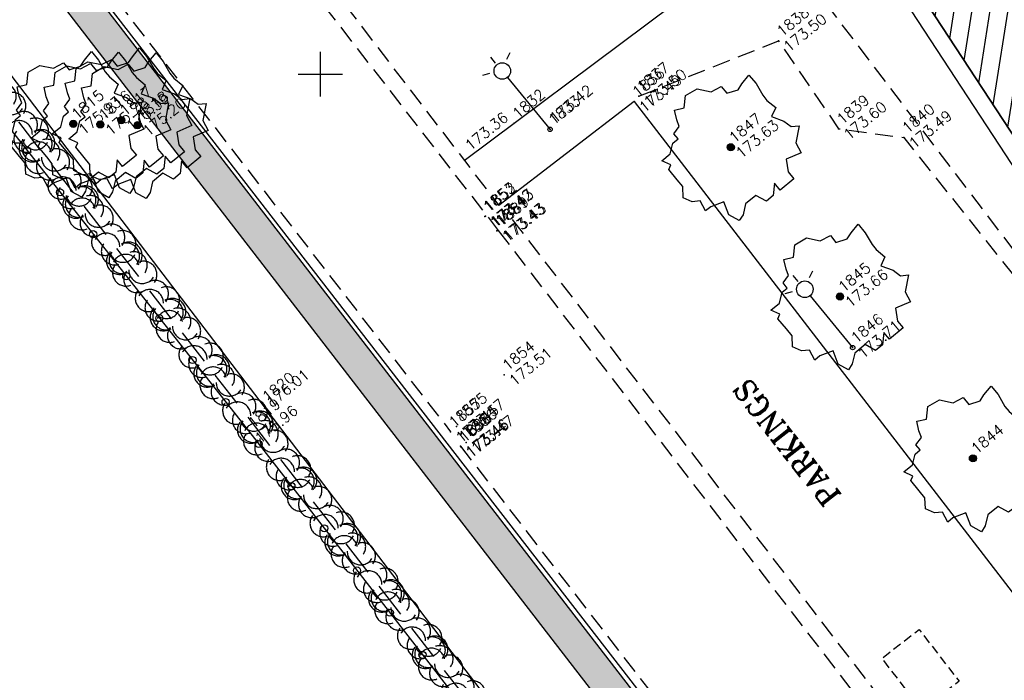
# Model space of a CAD drawing. Header units: feet. Extents: x 529188 to 529675, y 139816 to 140273.
# Tile 8 of 118: x 529292 to 529319, y 140008 to 140027. Entities that reach past the tile are written whole.
import ezdxf
from ezdxf.enums import TextEntityAlignment as Align

# ---------------------------------------------------------------- set-up
doc = ezdxf.new("R2010")
doc.units = ezdxf.units.FT
doc.header["$LTSCALE"] = 2
doc.header["$MEASUREMENT"] = 0
doc.header["$PDSIZE"] = 0.1
for name, pattern in [('CACHE', [0.375, 0.25, -0.125]), ('CACHEX2', [0.75, 0.5, -0.25]), ('CONTINU', [0])]:
    doc.linetypes.add(name, pattern=pattern)
doc.layers.get('0').update_dxf_attribs({"linetype": 'CONTINUOUS'})
for name, color, linetype in [('ARBRES', 70, 'CONTINUOUS'), ('BATI', 10, 'CONTINUOUS'), ('BATI-HACHURES', 30, 'CONTINUOUS'), ('BORD_TOIT', 244, 'CACHE'), ('BORDURETTE', 20, 'CONTINUOUS'), ('CANIVEAU', 32, 'CACHE'), ('CARROYAGE', 7, 'CONTINUOUS'), ('CLOTURE', 1, 'CONTINUOUS'), ('ECLAIRAGE', 220, 'CONTINUOUS'), ('HAIE', 80, 'CACHEX2'), ('LIM_HERBE', 83, 'CACHE'), ('MURS', 1, 'CONTINUOUS'), ('TALUS_HAUT', 40, 'CONTINUOUS'), ('TEXTES', 150, 'CONTINUOUS'), ('TOPOALT', 3, 'CONTINUOUS'), ('TOPOJIS', 7, 'CONTINUOUS'), ('TOPOJIS-GELE', 7, 'CONTINUOUS'), ('TOPOMAT', 142, 'CONTINUOUS')]:
    doc.layers.add(name, color=color, linetype=linetype)
doc.styles.add('ROMANT', font='ROMANT.SHX')
doc.styles.get("Standard").update_dxf_attribs({"font": 'ROMANS.SHX'})
pattern_1 = [(228.0128, (529357.68551, 140019.42807), (-7.99999823, -9.00000134), [0.134536, -13.319088]), (184.9697, (529357.59551, 140019.32807), (12.000001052, 0.999991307), [0.230868, -22.855925]), (132.5104, (529357.36551, 140019.30807), (9.99999072, -11.000008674), [0.162788, -16.116032]), (267.2737, (529356.97551, 140019.05807), (0.999996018, 20.000000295), [0.210238, -20.813558]), (292.8337, (529356.96551, 140018.84807), (-5.000009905, 11.999996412), [0.206155, -20.409373]), (357.2737, (529357.04551, 140018.65807), (-20.000000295, 0.999996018), [0.210238, -20.813558]), (37.6942, (529357.25551, 140018.64807), (-13.000007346, -9.999990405), [0.278029, -27.524849]), (72.2553, (529357.47551, 140018.81807), (7.000010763, 21.999996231), [0.262488, -25.986321]), (121.4296, (529357.55551, 140019.06807), (-8.000008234, 12.999995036), [0.21095, -20.884073]), (175.2364, (529357.44551, 140019.24807), (11.00000095, -0.99999153), [0.240832, -11.800763]), (222.3974, (529357.20551, 140019.26807), (-12.000007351, -10.999992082), [0.311448, -30.833375]), (138.8141, (529357.96551, 140019.04807), (-7.00000295, 5.99999731), [0.106301, -10.523844]), (171.4692, (529357.88551, 140019.11807), (12.999998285, -2.00000791), [0.202237, -20.021511]), (225, (529357.6855, 140019.1481), (-1e-16, -1), [0.141421, -1.272792]), (203.1986, (529357.61551, 140019.26807), (4.99999973, 2.00000133), [0.076158, -7.539615]), (291.8014, (529357.54551, 140019.23807), (-0.9999999, 3.00000027), [0.107703, -5.277462]), (30.9638, (529357.58551, 140019.13807), (2.99999802, 2.0000025), [0.174929, -5.656023]), (161.5651, (529357.7355, 140019.22807), (2.0000004, -0.9999984), [0.126491, -3.035787]), (16.3895, (529356.96551, 140019.23807), (10.0000022, 2.99999271), [0.1772, -17.542845]), (70.3462, (529357.13551, 140019.28807), (-3.99999525, -11.000002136), [0.148661, -14.717408]), (293.1986, (529357.73551, 140019.42807), (-2.00000133, 4.99999973), [0.152315, -7.463458]), (343.6105, (529357.79551, 140019.28807), (-10.0000022, 2.99999271), [0.1772, -17.542845]), (339.444, (529356.96551, 140018.61807), (-5.00000184, 1.999996), [0.17088, -8.373124]), (294.7751, (529357.12551, 140018.55807), (-4.99999219, 11.00000342), [0.143178, -14.174643]), (66.8014, (529357.74551, 140018.42807), (2.00000133, 4.99999973), [0.152315, -7.463458]), (17.354, (529357.80551, 140018.56807), (-13.00000202, -3.9999945), [0.167631, -16.595424]), (69.444, (529357.25551, 140018.42807), (-1.999996, -5.00000184), [0.08544, -8.458564]), (101.3099, (529357.68551, 140018.42807), (-0.99999763, 4.00000075), [0.05099, -5.048029]), (165.9638, (529357.6755, 140018.47807), (3.00000055, -0.99999806), [0.206155, -3.91695]), (186.009, (529357.47551, 140018.52807), (9.99999975, 0.999999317), [0.19105, -18.913923]), (303.6901, (529357.5855, 140019.04807), (-1.0000013, 1.9999996), [0.144222, -3.461329]), (353.1572, (529357.66551, 140018.92807), (16.999999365, -2.000007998), [0.251794, -24.927563]), (60.9454, (529357.91551, 140018.89807), (-4.00000003, -7.00000038), [0.102956, -10.192674]), (90, (529357.9655, 140018.9881), (-1, 1), [0.06, -0.94]), (120.2564, (529357.45551, 140018.55807), (3.99999489, -7.000002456), [0.138924, -13.75352]), (48.0128, (529357.38551, 140018.67807), (7.99999823, 9.00000134), [0.269072, -13.184552]), (0, (529357.5655, 140018.8781), (1, 1), [0.26, -0.74]), (325.3048, (529357.82551, 140018.87807), (-9.99999426, 7.00000861), [0.158114, -15.653274]), (254.0546, (529357.95551, 140018.78807), (-0.9999999, -4.00000013), [0.145602, -7.134508]), (207.646, (529357.91551, 140018.64807), (-18.999995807, -10.000007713), [0.237065, -23.469474]), (175.4261, (529357.70551, 140018.53807), (-13.000000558, 0.999994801), [0.250799, -24.829074])]

# ---------------------------------------------------------------- blocks, each defined once
blk = doc.blocks.new('TCPOINT')
at = {"color": 0}
blk.add_point((0, 0), dxfattribs=at)
at = {"layer": 'TOPOALT'}
blk.add_attdef('ALT', text='', height=0.3, dxfattribs=at).set_placement((0.1, -0.1), align=Align.TOP_LEFT)
at = {"layer": 'TOPOMAT'}
blk.add_attdef('MAT', (0.1, 0.1), '', height=0.3, dxfattribs=at)
blk = doc.blocks.new('191')
for p, q in [((0.138, 0), (-0.138, 0)), ((0, -0.138), (0, 0.138))]:
    blk.add_line(p, q)
for points in [[(-0.075, 0.393), (-0.074, 0.396), (-0.089, 0.56), (-0.173, 0.766), (-0.528, 1.475), (-0.775, 1.847), (-0.826, 1.907), (-0.886, 2.275)], [(-0.742, 2.326), (-0.67, 2.078), (-0.552, 1.827), (-0.425, 1.542), (-0.35, 1.403), (-0.247, 1.264), (-0.17, 1.135), (-0.084, 1.142), (-0.024, 1.176), (0.02, 1.271), (0.074, 1.494), (0.117, 1.641), (0.205, 1.812), (0.25, 1.984), (0.338, 2.172), (0.404, 2.408)], [(-0.395, 1.487), (-0.294, 1.833), (-0.336, 2.418)], [(-0.108, 2.439), (-0.008, 1.951), (0.122, 1.651)], [(0.525, 0.689), (0.444, 0.595), (0.331, 0.51), (0.219, 0.442), (0.116, 0.435), (0.047, 0.478), (-0.012, 0.591), (-0.045, 0.755), (-0.052, 0.918), (-0.016, 1.081), (0.003, 1.202), (0.158, 1.347), (0.324, 1.543), (0.454, 1.698), (0.612, 1.919), (0.804, 2.305)], [(0.486, 2.393), (0.451, 2.231), (0.466, 2.119), (0.475, 2.024), (0.526, 1.92), (0.576, 1.869), (0.68, 1.85), (0.766, 1.91), (0.896, 2.003), (1.048, 2.205)], [(-0.902, 1.372), (-1.197, 1.506), (-1.331, 1.693), (-1.488, 1.936)], [(-0.173, 0.766), (-0.555, 0.944), (-0.902, 1.372), (-0.983, 1.639), (-1.17, 1.827), (-1.275, 2.082)], [(-0.012, 0.591), (0.436, 1.425), (0.837, 1.693), (1.115, 2.172)], [(0.823, 0.995), (0.811, 1.118), (0.855, 1.28), (0.874, 1.436), (0.927, 1.564), (1.005, 1.709), (1.111, 1.95), (1.225, 2.112)], [(0.854, 1.275), (0.986, 1.383), (1.073, 1.468), (1.194, 1.57), (1.299, 1.681), (1.488, 1.936)], [(-1.411, 0.65), (-1.538, 1.071), (-1.63, 1.269), (-1.714, 1.528), (-1.758, 1.695)], [(2.068, 1.003), (1.843, 0.919), (1.644, 0.842), (1.445, 0.75), (1.246, 0.691), (1.065, 0.623), (0.823, 0.557), (0.694, 0.524), (0.564, 0.508), (0.513, 0.542), (0.496, 0.594), (0.505, 0.654), (0.54, 0.714), (0.618, 0.8), (0.723, 0.911), (0.81, 0.98), (0.897, 1.082), (1.027, 1.192), (1.192, 1.373), (1.331, 1.508), (1.418, 1.603), (1.487, 1.671)], [(-1.002, 0.422), (-1.09, 0.864), (-1.277, 1.265), (-1.518, 1.586)], [(0.786, 0.961), (1.077, 1.046), (1.285, 1.182), (1.51, 1.284), (1.905, 1.528)], [(-2.169, 1.122), (-2.002, 1.067), (-1.755, 0.91), (-1.524, 0.744), (-1.378, 0.623), (-1.002, 0.422), (-0.522, 0.237), (-0.35, 0.2), (-0.346, 0.201)], [(-0.522, 0.237), (-0.795, 0.677), (-0.795, 1.078), (-1.063, 1.265)], [(0.444, 0.595), (0.436, 0.944), (0.57, 1.345)], [(-0.795, 0.677), (-0.956, 0.971)], [(-2.356, 0.641), (-2.066, 0.56), (-1.74, 0.531), (-1.389, 0.477), (-1.148, 0.397), (-0.815, 0.265), (-0.566, 0.134), (-0.395, 0.072), (-0.394, 0.072)], [(-0.18, 0.357), (-0.314, 0.623), (-0.581, 0.757)], [(-0.314, 0.623), (-0.528, 0.516)], [(-1.34, -0.445), (-1.582, -0.097), (-1.703, -0.002), (-1.83, 0.077), (-1.941, 0.164), (-2.155, 0.277), (-2.41, 0.393)], [(2.086, -0.23), (1.901, -0.184), (1.591, -0.156), (1.179, -0.091), (0.939, -0.021), (0.784, 0.041), (0.672, 0.085), (0.604, 0.163), (0.597, 0.249), (0.632, 0.326), (0.701, 0.394), (0.813, 0.429), (0.934, 0.452), (1.046, 0.469), (1.192, 0.485), (1.356, 0.492), (1.503, 0.499), (1.649, 0.507), (1.787, 0.514), (1.959, 0.495), (2.157, 0.467), (2.399, 0.457)], [(1.046, 0.469), (1.721, 0.167), (2.436, 0.167)], [(-0.566, 0.134), (-1.17, 0.035), (-1.866, 0.222)], [(0.392, 0.079), (0.465, 0.061), (0.551, 0.035), (0.655, -0.018), (0.722, -0.087), (0.774, -0.174), (0.815, -0.26), (0.858, -0.339), (0.909, -0.417), (0.977, -0.504), (1.028, -0.582), (1.088, -0.685), (1.121, -0.763), (1.19, -0.85), (1.249, -0.937), (1.299, -1.032), (1.385, -1.102), (1.428, -1.171), (1.487, -1.223)], [(0.784, 0.041), (1.159, 0.221)], [(1.721, 0.167), (2.123, -0.047), (2.337, -0.073)], [(-0.249, -0.313), (-0.269, -0.342), (-0.339, -0.427), (-0.434, -0.469), (-0.589, -0.459), (-0.812, -0.457), (-1.027, -0.472), (-1.371, -0.443), (-1.714, -0.329), (-1.945, -0.189), (-2.21, -0.092), (-2.441, -0.038)], [(-2.161, -1.137), (-2.004, -1.005), (-1.734, -0.759), (-1.517, -0.477), (-1.767, -0.449), (-2.015, -0.395), (-2.221, -0.273), (-2.435, -0.179)], [(-0.589, -0.459), (-0.742, -0.286), (-1.063, -0.205), (-1.331, -0.098)], [(0.746, -0.127), (0.817, -0.054), (0.877, -0.054), (0.998, -0.107), (1.066, -0.168), (1.144, -0.213), (1.22, -0.273), (1.289, -0.308), (1.357, -0.377), (1.408, -0.447), (1.442, -0.508), (1.485, -0.551), (1.553, -0.629)], [(1.753, -0.467), (1.641, -0.44), (1.538, -0.405), (1.453, -0.37), (1.331, -0.343), (1.263, -0.3), (1.246, -0.248), (1.247, -0.188), (1.292, -0.109)], [(1.641, -0.161), (1.66, -0.217), (1.728, -0.286), (1.762, -0.347), (1.831, -0.408), (1.899, -0.46), (1.968, -0.487), (2.038, -0.558)], [(-1.517, -0.477), (-1.182, -0.514), (-0.839, -0.543), (-0.65, -0.571), (-0.521, -0.614), (-0.453, -0.641), (-0.394, -0.701), (-0.325, -0.805), (-0.3, -0.908), (-0.345, -1.054), (-0.363, -1.209), (-0.383, -1.449), (-0.419, -1.655), (-0.516, -1.818), (-0.551, -1.921), (-0.678, -2.346)], [(-0.263, -2.427), (-0.276, -2.009), (-0.299, -1.628), (-0.235, -1.156), (-0.172, -0.898), (-0.058, -0.658), (0.029, -0.529), (0.09, -0.496), (0.159, -0.522), (0.219, -0.6), (0.294, -0.738), (0.397, -0.851), (0.49, -0.982), (0.575, -1.095), (0.609, -1.172), (0.652, -1.25), (0.651, -1.328), (0.642, -1.396), (0.624, -1.482), (0.631, -1.62), (0.639, -1.741), (0.655, -1.861), (0.671, -1.982), (0.687, -2.094), (0.721, -2.172), (0.758, -2.321)], [(0.944, -1.304), (0.773, -1.121), (0.654, -1.034), (0.551, -0.931), (0.398, -0.723), (0.313, -0.566), (0.254, -0.454), (0.204, -0.344)], [(-2.344, -0.683), (-2.121, -0.686), (-1.889, -0.731), (-1.732, -0.756)], [(-0.65, -0.571), (-1.09, -0.74), (-1.598, -0.981)], [(-1.09, -0.74), (-1.17, -0.954)], [(-0.394, -0.701), (-0.849, -0.874)], [(-0.058, -0.658), (0.168, -1.088)], [(1.03, -0.586), (1.2, -0.694), (1.337, -0.791), (1.525, -0.896), (1.662, -0.983), (1.816, -1.044), (2.104, -1.238)], [(1.42, -0.838), (2.311, -0.789)], [(-0.363, -1.209), (-0.742, -1.061), (-1.438, -1.141), (-1.438, -1.221)], [(-1.09, -1.101), (-1.25, -1.328)], [(-0.172, -0.898), (0.222, -1.596), (0.337, -2.418)], [(0.397, -0.851), (0.355, -1.489), (0.655, -2.352)], [(1.594, -0.94), (1.627, -1.086), (1.712, -1.208), (1.779, -1.303), (1.946, -1.475)], [(-1.994, -1.409), (-1.911, -1.349), (-1.775, -1.342), (-1.645, -1.361), (-1.508, -1.405), (-1.372, -1.466), (-1.311, -1.51), (-1.244, -1.605), (-1.211, -1.734), (-1.203, -1.829), (-1.195, -1.949), (-1.219, -2.115)], [(-0.379, -1.406), (-0.744, -1.378), (-1.002, -1.392), (-1.26, -1.475), (-1.441, -1.56), (-1.658, -1.792)], [(0.915, -1.463), (0.943, -1.381), (0.918, -1.304), (0.97, -1.305), (1.013, -1.339), (1.081, -1.408), (1.184, -1.469), (1.33, -1.549), (1.416, -1.601), (1.501, -1.654), (1.663, -1.788)], [(0.222, -1.596), (-0.019, -1.89), (-0.095, -2.44)], [(1.035, -2.211), (0.887, -1.923), (0.837, -1.742), (0.803, -1.614), (0.762, -1.492), (0.744, -1.449), (0.641, -1.402)], [(0.75, -1.463), (0.754, -1.431), (0.779, -1.406), (0.831, -1.432), (0.926, -1.467), (0.994, -1.511), (1.071, -1.581), (1.147, -1.711), (1.206, -1.772), (1.267, -1.841), (1.403, -1.998)], [(0.583, -2.144), (0.542, -2.381)]]:
    blk.add_lwpolyline(points)
blk.add_circle((0, 0), 0.4)
blk = doc.blocks.new('189')
h = blk.add_hatch()
h.set_pattern_fill('ANSI31', color=256, scale=0.2, style=0)
h.set_pattern_definition([(45, (-527485.07046, -148351.732363), (-0.0176776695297, 0.0176776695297), [])])
edge = h.paths.add_edge_path()
edge.add_arc((0, 0), 0.1, 0, 360)
for p, q in [((-0.685, 1.557), (-0.56, 1.806)), ((-0.56, 1.806), (-0.311, 1.681)), ((-0.311, 1.681), (-0.062, 1.93)), ((-0.062, 1.93), (0.311, 1.868)), ((0.311, 1.868), (0.56, 1.557)), ((-0.747, 1.37), (-0.685, 1.557)), ((0.56, 1.557), (0.872, 1.494)), ((0.872, 1.494), (0.872, 1.245)), ((-1.432, 0.934), (-1.183, 1.121)), ((-1.183, 1.121), (-0.996, 1.121)), ((-0.996, 1.308), (-0.747, 1.37)), ((-0.996, 1.121), (-0.996, 1.308)), ((0.872, 1.245), (1.183, 1.121)), ((1.183, 1.121), (1.37, 1.183)), ((1.37, 1.183), (1.681, 1.245)), ((1.681, 1.245), (1.681, 0.934)), ((-1.744, 0.934), (-1.432, 0.934)), ((-1.619, 0.685), (-1.744, 0.934)), ((1.681, 0.934), (1.619, 0.56)), ((-1.744, 0.623), (-1.619, 0.685)), ((-1.744, 0.249), (-1.744, 0.623)), ((1.619, 0.56), (1.619, 0.374)), ((1.619, 0.374), (1.681, 0.062)), ((-1.93, -0.249), (-1.744, 0)), ((-1.744, 0), (-1.744, 0.249)), ((1.681, 0.062), (1.432, -0.062)), ((-1.806, -0.498), (-1.93, -0.249)), ((1.432, -0.062), (1.619, -0.374)), ((-1.619, -0.623), (-1.806, -0.498)), ((1.619, -0.374), (1.681, -0.623)), ((-1.681, -0.934), (-1.619, -0.623)), ((1.868, -0.747), (1.494, -1.059)), ((1.681, -0.623), (1.868, -0.747)), ((-1.494, -0.934), (-1.681, -0.934)), ((-1.121, -1.059), (-1.494, -0.934)), ((-1.245, -1.432), (-1.121, -1.059)), ((1.494, -1.059), (1.432, -1.37)), ((0.996, -1.245), (0.81, -1.557)), ((1.432, -1.37), (0.996, -1.245)), ((-1.121, -1.744), (-1.245, -1.432)), ((-0.685, -1.494), (-0.934, -1.681)), ((-0.311, -1.494), (-0.685, -1.494)), ((-0.187, -1.806), (-0.311, -1.494)), ((0.311, -1.557), (0.062, -1.806)), ((0.311, -1.806), (0.311, -1.557)), ((0.81, -1.557), (0.81, -1.806)), ((-0.934, -1.681), (-1.121, -1.744)), ((0.062, -1.806), (-0.187, -1.806)), ((0.81, -1.806), (0.311, -1.806))]:
    blk.add_line(p, q)
blk.add_circle((0, 0), 0.1)
blk = doc.blocks.new('425')
at = {"ltscale": 3}
for p, q in [((-0.006, 2.407), (-0.006, 2.621)), ((0, 1.885), (0, 0))]:
    blk.add_line(p, q, dxfattribs=at)
at = {"linetype": 'CONTINU', "ltscale": 3}
for p, q in [((-0.324, 2.291), (-0.512, 2.376)), ((0.312, 2.291), (0.501, 2.376))]:
    blk.add_line(p, q, dxfattribs=at)
for centre, radius in [((0, 2.118), 0.233), ((0, 0), 0.0621)]:
    blk.add_circle(centre, radius, dxfattribs=at)
blk = doc.blocks.new('RONDCLOT')
at = {"layer": 'CLOTURE'}
blk.add_circle((0, 0), 0.1, dxfattribs=at)
blk = doc.blocks.new('HAIEBASE')
at = {"layer": 'HAIE'}
for centre, start, end in [((0.002, 0.141), 14.988, 164.4142), ((-0.223, 0.05), 14.988, 164.4142), ((0.078, 0.086), 243.6198, 27.2304), ((0.227, 0.05), 14.988, 164.4142), ((-0.147, -0.129), 50.5983, 200.0244), ((-0.23, -0.099), 196.6108, 340.2213), ((0.022, -0.064), 196.6108, 340.2213), ((0.223, -0.099), 196.6108, 340.2213)]:
    blk.add_arc(centre, 0.25, start, end, dxfattribs=at)

msp = doc.modelspace()

# ---------------------------------------------------------------- hatches: boundary and pattern name
h = msp.add_hatch()
h.set_pattern_fill('GRAVEL', color=254, style=0)
h.set_pattern_definition(pattern_1)
h.paths.add_polyline_path([(529287.629, 140033.852), (529288.384, 140034.342), (529289.452, 140032.697), (529293.58, 140027.353), (529299.205, 140020.07), (529304.222, 140013.575), (529317.864, 139995.912), (529311.131, 139990.861), (529310.591, 139991.581), (529316.594, 139996.084), (529309.546, 140005.21), (529301.677, 140015.397), (529297.385, 140020.953), (529293.809, 140025.584), (529288.87, 140031.978), (529288.717, 140032.176)])
h = msp.add_hatch()
h.set_pattern_fill('GRAVEL', color=254, style=0)
h.set_pattern_definition(pattern_1)
h.paths.add_polyline_path([(529287.629, 140033.852), (529288.384, 140034.342), (529289.452, 140032.697), (529293.58, 140027.353), (529299.205, 140020.07), (529304.222, 140013.575), (529317.864, 139995.912), (529311.131, 139990.861), (529310.591, 139991.581), (529316.594, 139996.084), (529309.546, 140005.21), (529301.677, 140015.397), (529297.385, 140020.953), (529293.809, 140025.584), (529288.87, 140031.978), (529288.717, 140032.176)])
at = {"layer": 'BATI-HACHURES'}
h = msp.add_hatch(dxfattribs=at)
h.set_pattern_fill('ANSI31', color=256, scale=4, angle=36, style=0)
h.paths.add_polyline_path([(529309.687, 140047.122), (529294.096, 140035.158), (529295.934, 140032.741), (529311.303, 140044.366), (529317.02, 140040.648), (529309.847, 140037.935), (529328.67, 140009.23), (529338.868, 140008.311), (529336.974, 140013.078), (529337.413, 140013.429), (529340.728, 140009.274), (529351.396, 139995.222), (529351.555, 139995.343), (529321, 140035.588), (529320.61, 140035.292), (529320.265, 140035.746), (529321.1, 140036.328), (529332.258, 140044.79), (529332.848, 140044.011), (529330.818, 140042.467), (529335.054, 140036.898), (529341.813, 140042.065), (529337.59, 140047.618), (529335.616, 140046.116), (529335.029, 140046.891), (529355.937, 140062.746), (529356.525, 140061.97), (529354.519, 140060.444), (529358.748, 140054.884), (529365.427, 140060.072), (529361.342, 140065.548), (529358.605, 140063.551), (529358.018, 140064.325), (529364.807, 140069.473), (529379.662, 140080.729), (529380.258, 140079.941), (529378.258, 140078.408), (529382.496, 140072.813), (529389.273, 140077.995), (529385.007, 140083.581), (529383.007, 140082.048), (529382.423, 140082.82), (529402.76, 140098.225), (529403.388, 140097.405), (529401.995, 140096.349), (529404.732, 140092.738), (529390.411, 140081.865), (529394.858, 140075.937), (529403.979, 140083.008), (529405.928, 140080.494), (529396.772, 140073.395), (529399.996, 140069.125), (529409.116, 140076.197), (529411.066, 140073.682), (529402.049, 140066.713), (529405.239, 140062.52), (529424.929, 140077.503), (529411.673, 140094.927), (529412.97, 140095.912), (529408.766, 140101.48), (529406.733, 140099.945), (529406.162, 140100.741), (529413.265, 140106.272), (529405.044, 140116.828), (529403.879, 140118.363), (529396.828, 140113.01), (529396.209, 140113.824), (529398.224, 140115.354), (529393.997, 140120.92), (529387.257, 140115.791), (529391.442, 140110.214), (529392.819, 140111.247), (529393.428, 140110.436), (529373.156, 140095.047), (529372.522, 140095.884), (529374.528, 140097.393), (529370.33, 140102.974), (529363.554, 140097.852), (529367.8, 140092.265), (529369.799, 140093.783), (529370.434, 140092.948), (529359.177, 140084.661), (529349.426, 140077.124), (529348.835, 140077.906), (529350.821, 140079.407), (529346.597, 140084.995), (529339.81, 140079.86), (529344.046, 140074.272), (529346.094, 140075.824), (529346.685, 140075.043), (529325.76, 140059.104), (529325.126, 140059.941), (529327.1, 140061.457), (529322.795, 140067.062), (529316.084, 140061.922), (529320.296, 140056.369), (529322.344, 140057.923), (529322.979, 140057.086)])

# ---------------------------------------------------------------- linework, layer by layer
at = {"layer": 'BATI', "flags": 128}
for points in [[(529335.029, 140046.891), (529335.616, 140046.116), (529337.59, 140047.618), (529341.813, 140042.065), (529335.054, 140036.898), (529330.818, 140042.467), (529332.848, 140044.011), (529332.258, 140044.79), (529320.265, 140035.746), (529320.627, 140035.305), (529321, 140035.588), (529324.455, 140031.037), (529337.669, 140013.633), (529336.974, 140013.078), (529338.868, 140008.311), (529328.67, 140009.23), (529309.847, 140037.935), (529316.984, 140040.634), (529311.303, 140044.366), (529295.934, 140032.741), (529294.096, 140035.158), (529322.979, 140057.086)], [(529317.02, 140040.648), (529309.847, 140037.935), (529328.67, 140009.23), (529338.868, 140008.311)]]:
    msp.add_lwpolyline(points, dxfattribs=at)
at = {"layer": 'BORD_TOIT', "flags": 128}
msp.add_lwpolyline([(529306.92, 140036.534), (529327.151, 140009.969)], dxfattribs=at)
at = {"layer": 'BORDURETTE', "flags": 128}
for points in [[(529365.744, 140113.595), (529346.604, 140099.162), (529349.584, 140095.322), (529348.792, 140094.696), (529345.813, 140098.607), (529334.491, 140089.442), (529335.885, 140087.796), (529327.818, 140081.654), (529329.185, 140079.821), (529328.42, 140079.255), (529326.995, 140081.07), (529328.42, 140079.255), (529326.995, 140081.07), (529302.908, 140062.841), (529304.421, 140060.817), (529293.1, 140052.27, 0.12784), (529288.488, 140046.948, 0.276945), (529289.647, 140032.594), (529317.669, 139996.417)], [(529308.809, 140024.232), (529351.311, 139969.096), (529347.416, 139966.116, 0.233721), (529353.751, 139961.817, 0.19312), (529359.99, 139963.374), (529398.365, 139992.012)]]:
    msp.add_lwpolyline(points, format="xyb", dxfattribs=at)
for points in [[(529304.042, 140022.58), (529314.312, 140030.26), (529328.358, 140008.818)], [(529308.809, 140024.232), (529305.01, 140021.318)]]:
    msp.add_lwpolyline(points, dxfattribs=at)
at = {"layer": 'BORDURETTE', "linetype": 'CACHE', "ltscale": 0.5, "flags": 128}
msp.add_lwpolyline([(529316.89, 140007.152), (529315.769, 140008.607), (529316.814, 140009.413), (529317.935, 140007.958)], close=True, dxfattribs=at)
at = {"layer": 'CANIVEAU', "flags": 128}
msp.add_lwpolyline([(529312.574, 140066.616), (529292.87, 140051.726, 0.119576), (529288.706, 140046.784, 0.258906), (529289.298, 140033.497), (529303.658, 140014.96)], format="xyb", dxfattribs=at)
for points in [[(529293.674, 140035.205), (529304.993, 140020.617)], [(529296.134, 140032.892), (529305.012, 140021.315)], [(529305.39, 140020.922), (529321.739, 139999.662), (529333.633, 139984.321)], [(529304.993, 140020.617), (529321.343, 139999.357), (529333.238, 139984.015)], [(529303.933, 140014.562), (529317.87, 139996.539), (529329.565, 139981.401)]]:
    msp.add_lwpolyline(points, dxfattribs=at)
at = {"layer": 'CARROYAGE'}
for p, q in [((529300, 140024.375), (529300, 140025.625)), ((529299.375, 140025), (529300.625, 140025))]:
    msp.add_line(p, q, dxfattribs=at)
at = {"layer": 'CLOTURE', "flags": 128}
msp.add_lwpolyline([(529410.751, 140154.535), (529386.824, 140134.715), (529359.908, 140112.4), (529338.753, 140094.959), (529330.385, 140087.951), (529280.895, 140046.879), (529276.141, 140042.641), (529298.016, 140014.941), (529312.311, 139996.556), (529308.119, 139992.789)], dxfattribs=at)
at = {"layer": 'HAIE', "flags": 128}
msp.add_lwpolyline([(529276.798, 140042.617), (529312.809, 139996.247), (529308.053, 139991.949)], dxfattribs=at)
at = {"layer": 'LIM_HERBE', "flags": 128}
msp.add_lwpolyline([(529308.938, 140024.382), (529312.865, 140025.934), (529314.552, 140023.469), (529316.386, 140023.22), (529322.33, 140015.755), (529328.347, 140008.829), (529328.358, 140008.818)], dxfattribs=at)
at = {"layer": 'MURS', "flags": 128}
msp.add_lwpolyline([(529288.384, 140034.342), (529289.452, 140032.697), (529317.864, 139995.912), (529311.131, 139990.861), (529310.591, 139991.581), (529316.594, 139996.084), (529288.717, 140032.176), (529287.629, 140033.852)], close=True, dxfattribs=at)
at = {"layer": 'TALUS_HAUT', "flags": 128}
msp.add_lwpolyline([(529277.16, 140042.81), (529288.601, 140028.511), (529313.504, 139995.928)], dxfattribs=at)

# ---------------------------------------------------------------- block references
at = {"layer": 'ARBRES', "rotation": 39.33073407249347}
for name, p in [('191', (529290.207, 140028.924)), ('189', (529294.412, 140023.709)), ('189', (529293.062, 140023.607)), ('189', (529293.821, 140023.591)), ('189', (529294.873, 140023.571)), ('189', (529311.525, 140022.949)), ('189', (529314.593, 140018.761)), ('189', (529318.325, 140014.217))]:
    msp.add_blockref(name, p, dxfattribs=at)
at = {"layer": 'CLOTURE'}
for p, rotation in [((529291.761, 140022.862), 308.2987787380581), ((529292.69, 140021.685), 308.2987787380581), ((529293.62, 140020.508), 308.2987787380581), ((529294.549, 140019.331), 308.2987787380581), ((529295.479, 140018.154), 308.2987787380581), ((529296.409, 140016.977), 308.2987787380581), ((529297.338, 140015.799), 308.2987787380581), ((529298.266, 140014.62), 307.8659282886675), ((529299.186, 140013.436), 307.8659282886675), ((529300.107, 140012.252), 307.8659282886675), ((529301.028, 140011.068), 307.8659282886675), ((529301.949, 140009.884), 307.8659282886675), ((529302.869, 140008.699), 307.8659282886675)]:
    msp.add_blockref('RONDCLOT', p, dxfattribs=dict(at, rotation=rotation))
at = {"layer": 'ECLAIRAGE', "rotation": 39.33073407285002}
for p in [(529306.451, 140023.452), (529314.947, 140017.325)]:
    msp.add_blockref('425', p, dxfattribs=at)
at = {"layer": 'HAIE', "xscale": 1.5, "yscale": 1.5, "zscale": 1.5}
for p, rotation in [((529291.028, 140024.293), 127.833324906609), ((529291.825, 140023.267), 307.833324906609), ((529292.255, 140022.714), 127.833324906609), ((529293.052, 140021.687), 307.833324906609), ((529293.481, 140021.134), 127.833324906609), ((529294.279, 140020.108), 307.833324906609), ((529294.708, 140019.555), 127.833324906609), ((529295.505, 140018.528), 307.833324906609), ((529295.935, 140017.975), 127.833324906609), ((529296.732, 140016.948), 307.833324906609), ((529297.162, 140016.395), 127.833324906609), ((529297.959, 140015.369), 307.833324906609), ((529298.388, 140014.816), 127.833324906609), ((529299.186, 140013.789), 307.833324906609), ((529299.615, 140013.236), 127.833324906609), ((529300.412, 140012.21), 307.833324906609), ((529300.842, 140011.657), 127.833324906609), ((529301.639, 140010.63), 307.833324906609), ((529302.068, 140010.077), 127.833324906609), ((529302.866, 140009.05), 307.833324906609), ((529303.295, 140008.498), 127.833324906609), ((529304.093, 140007.471), 307.833324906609)]:
    msp.add_blockref('HAIEBASE', p, dxfattribs=dict(at, rotation=rotation))
at = {"layer": 'TOPOJIS'}
ref = msp.add_blockref('TCPOINT', (529312.865, 140025.934), dxfattribs=at)
ref.add_attrib('MAT', '1838', (529312.965, 140026.034), dxfattribs={"layer": 'TOPOMAT', "height": 0.3, "rotation": 39.3307})
ref.add_attrib('ALT', '173.50', dxfattribs={"layer": 'TOPOALT', "height": 0.3, "rotation": 39.3307}).set_placement((529312.965, 140025.834), align=Align.TOP_LEFT)
ref = msp.add_blockref('TCPOINT', (529305.445, 140023.629), dxfattribs=at)
ref.add_attrib('MAT', '1832', (529305.545, 140023.729), dxfattribs={"layer": 'TOPOMAT', "height": 0.3, "rotation": 39.3307})
ref.add_attrib('ALT', '173.36', dxfattribs={"layer": 'TOPOALT', "height": 0.3, "rotation": 39.3307}).set_placement((529304.021, 140023.067), align=Align.TOP_LEFT)
ref = msp.add_blockref('TCPOINT', (529306.451, 140023.452), dxfattribs=at)
ref.add_attrib('MAT', '1833', (529306.551, 140023.552), dxfattribs={"layer": 'TOPOMAT', "height": 0.3, "rotation": 39.3307})
ref.add_attrib('ALT', '173.42', dxfattribs={"layer": 'TOPOALT', "height": 0.3, "rotation": 39.3307}).set_placement((529306.399, 140023.834), align=Align.TOP_LEFT)
ref = msp.add_blockref('TCPOINT', (529314.552, 140023.469), dxfattribs=at)
ref.add_attrib('MAT', '1839', (529314.652, 140023.569), dxfattribs={"layer": 'TOPOMAT', "height": 0.3, "rotation": 39.3307})
ref.add_attrib('ALT', '173.60', dxfattribs={"layer": 'TOPOALT', "height": 0.3, "rotation": 39.3307}).set_placement((529314.652, 140023.369), align=Align.TOP_LEFT)
ref = msp.add_blockref('TCPOINT', (529311.525, 140022.949), dxfattribs=at)
ref.add_attrib('MAT', '1847', (529311.625, 140023.049), dxfattribs={"layer": 'TOPOMAT', "height": 0.3, "rotation": 39.3307})
ref.add_attrib('ALT', '173.63', dxfattribs={"layer": 'TOPOALT', "height": 0.3, "rotation": 39.3307}).set_placement((529311.625, 140022.849), align=Align.TOP_LEFT)
ref = msp.add_blockref('TCPOINT', (529316.386, 140023.22), dxfattribs=at)
ref.add_attrib('MAT', '1840', (529316.486, 140023.32), dxfattribs={"layer": 'TOPOMAT', "height": 0.3, "rotation": 39.3307})
ref.add_attrib('ALT', '173.49', dxfattribs={"layer": 'TOPOALT', "height": 0.3, "rotation": 39.3307}).set_placement((529316.486, 140023.12), align=Align.TOP_LEFT)
ref = msp.add_blockref('TCPOINT', (529314.593, 140018.761), dxfattribs=at)
ref.add_attrib('MAT', '1845', (529314.693, 140018.861), dxfattribs={"layer": 'TOPOMAT', "height": 0.3, "rotation": 39.3307})
ref.add_attrib('ALT', '173.66', dxfattribs={"layer": 'TOPOALT', "height": 0.3, "rotation": 39.3307}).set_placement((529314.693, 140018.661), align=Align.TOP_LEFT)
ref = msp.add_blockref('TCPOINT', (529305.16, 140016.563), dxfattribs=at)
ref.add_attrib('MAT', '1854', (529305.26, 140016.663), dxfattribs={"layer": 'TOPOMAT', "height": 0.3, "rotation": 39.3307})
ref.add_attrib('ALT', '173.51', dxfattribs={"layer": 'TOPOALT', "height": 0.3, "rotation": 39.3307}).set_placement((529305.26, 140016.463), align=Align.TOP_LEFT)
ref = msp.add_blockref('TCPOINT', (529298.418, 140015.678), dxfattribs=at)
ref.add_attrib('MAT', '1820', (529298.518, 140015.778), dxfattribs={"layer": 'TOPOMAT', "height": 0.3, "rotation": 39.3307})
ref.add_attrib('ALT', '176.01', dxfattribs={"layer": 'TOPOALT', "height": 0.3, "rotation": 39.3307}).set_placement((529298.442, 140015.853), align=Align.TOP_LEFT)
ref = msp.add_blockref('TCPOINT', (529318.325, 140014.217), dxfattribs=at)
ref.add_attrib('MAT', '1844', (529318.425, 140014.317), dxfattribs={"layer": 'TOPOMAT', "height": 0.3, "rotation": 39.3307})
at = {"layer": 'TOPOJIS-GELE'}
ref = msp.add_blockref('TCPOINT', (529308.938, 140024.382), dxfattribs=at)
ref.add_attrib('MAT', '1837', (529309.038, 140024.482), dxfattribs={"layer": 'TOPOMAT', "height": 0.3, "rotation": 39.3307})
ref.add_attrib('ALT', '173.50', dxfattribs={"layer": 'TOPOALT', "height": 0.3, "rotation": 39.3307}).set_placement((529309.038, 140024.282), align=Align.TOP_LEFT)
ref = msp.add_blockref('TCPOINT', (529308.809, 140024.232), dxfattribs=at)
ref.add_attrib('MAT', '1836', (529308.909, 140024.332), dxfattribs={"layer": 'TOPOMAT', "height": 0.3, "rotation": 39.3307})
ref.add_attrib('ALT', '173.49', dxfattribs={"layer": 'TOPOALT', "height": 0.3, "rotation": 39.3307}).set_placement((529308.909, 140024.132), align=Align.TOP_LEFT)
ref = msp.add_blockref('TCPOINT', (529293.062, 140023.607), dxfattribs=at)
ref.add_attrib('MAT', '1815', (529293.162, 140023.707), dxfattribs={"layer": 'TOPOMAT', "height": 0.3, "rotation": 39.3307})
ref.add_attrib('ALT', '175.93', dxfattribs={"layer": 'TOPOALT', "height": 0.3, "rotation": 39.3307}).set_placement((529293.162, 140023.507), align=Align.TOP_LEFT)
ref = msp.add_blockref('TCPOINT', (529293.821, 140023.591), dxfattribs=at)
ref.add_attrib('MAT', '1816', (529293.921, 140023.691), dxfattribs={"layer": 'TOPOMAT', "height": 0.3, "rotation": 39.3307})
ref.add_attrib('ALT', '175.78', dxfattribs={"layer": 'TOPOALT', "height": 0.3, "rotation": 39.3307}).set_placement((529293.921, 140023.491), align=Align.TOP_LEFT)
ref = msp.add_blockref('TCPOINT', (529294.412, 140023.709), dxfattribs=at)
ref.add_attrib('MAT', '1817', (529294.512, 140023.809), dxfattribs={"layer": 'TOPOMAT', "height": 0.3, "rotation": 39.3307})
ref.add_attrib('ALT', '175.39', dxfattribs={"layer": 'TOPOALT', "height": 0.3, "rotation": 39.3307}).set_placement((529294.512, 140023.609), align=Align.TOP_LEFT)
ref = msp.add_blockref('TCPOINT', (529294.873, 140023.571), dxfattribs=at)
ref.add_attrib('MAT', '1818', (529294.973, 140023.671), dxfattribs={"layer": 'TOPOMAT', "height": 0.3, "rotation": 39.3307})
ref.add_attrib('ALT', '175.20', dxfattribs={"layer": 'TOPOALT', "height": 0.3, "rotation": 39.3307}).set_placement((529294.973, 140023.471), align=Align.TOP_LEFT)
ref = msp.add_blockref('TCPOINT', (529304.616, 140021.01), dxfattribs=at)
ref.add_attrib('MAT', '1853', (529304.716, 140021.11), dxfattribs={"layer": 'TOPOMAT', "height": 0.3, "rotation": 39.3307})
ref.add_attrib('ALT', '173.42', dxfattribs={"layer": 'TOPOALT', "height": 0.3, "rotation": 39.3307}).set_placement((529304.716, 140020.91), align=Align.TOP_LEFT)
ref = msp.add_blockref('TCPOINT', (529304.641, 140021.015), dxfattribs=at)
ref.add_attrib('MAT', '1852', (529304.741, 140021.115), dxfattribs={"layer": 'TOPOMAT', "height": 0.3, "rotation": 39.3307})
ref.add_attrib('ALT', '173.43', dxfattribs={"layer": 'TOPOALT', "height": 0.3, "rotation": 39.3307}).set_placement((529304.741, 140020.915), align=Align.TOP_LEFT)
ref = msp.add_blockref('TCPOINT', (529304.957, 140020.607), dxfattribs=at)
ref.add_attrib('MAT', '1851', (529305.057, 140020.707), dxfattribs={"layer": 'TOPOMAT', "height": 0.3, "rotation": 39.3307})
ref.add_attrib('ALT', '173.43', dxfattribs={"layer": 'TOPOALT', "height": 0.3, "rotation": 39.3307}).set_placement((529305.057, 140020.507), align=Align.TOP_LEFT)
ref = msp.add_blockref('TCPOINT', (529304.993, 140020.617), dxfattribs=at)
ref.add_attrib('MAT', '1889', (529305.093, 140020.717), dxfattribs={"layer": 'TOPOMAT', "height": 0.3, "rotation": 39.3307})
ref.add_attrib('ALT', '173.43', dxfattribs={"layer": 'TOPOALT', "height": 0.3, "rotation": 39.3307}).set_placement((529305.093, 140020.517), align=Align.TOP_LEFT)
ref = msp.add_blockref('TCPOINT', (529314.947, 140017.325), dxfattribs=at)
ref.add_attrib('MAT', '1846', (529315.047, 140017.425), dxfattribs={"layer": 'TOPOMAT', "height": 0.3, "rotation": 39.3307})
ref.add_attrib('ALT', '173.71', dxfattribs={"layer": 'TOPOALT', "height": 0.3, "rotation": 39.3307}).set_placement((529315.047, 140017.225), align=Align.TOP_LEFT)
ref = msp.add_blockref('TCPOINT', (529298.016, 140014.941), dxfattribs=at)
ref.add_attrib('MAT', '1819', (529298.116, 140015.041), dxfattribs={"layer": 'TOPOMAT', "height": 0.3, "rotation": 39.3307})
ref.add_attrib('ALT', '175.96', dxfattribs={"layer": 'TOPOALT', "height": 0.3, "rotation": 39.3307}).set_placement((529298.116, 140014.841), align=Align.TOP_LEFT)
ref = msp.add_blockref('TCPOINT', (529303.658, 140014.96), dxfattribs=at)
ref.add_attrib('MAT', '1857', (529303.758, 140015.06), dxfattribs={"layer": 'TOPOMAT', "height": 0.3, "rotation": 39.3307})
ref.add_attrib('ALT', '173.45', dxfattribs={"layer": 'TOPOALT', "height": 0.3, "rotation": 39.3307}).set_placement((529303.758, 140014.86), align=Align.TOP_LEFT)
ref = msp.add_blockref('TCPOINT', (529303.827, 140015.114), dxfattribs=at)
ref.add_attrib('MAT', '1855', (529303.927, 140015.214), dxfattribs={"layer": 'TOPOMAT', "height": 0.3, "rotation": 39.3307})
ref.add_attrib('ALT', '173.47', dxfattribs={"layer": 'TOPOALT', "height": 0.3, "rotation": 39.3307}).set_placement((529303.927, 140015.014), align=Align.TOP_LEFT)
ref = msp.add_blockref('TCPOINT', (529304.097, 140014.658), dxfattribs=at)
ref.add_attrib('MAT', '1856', (529304.197, 140014.758), dxfattribs={"layer": 'TOPOMAT', "height": 0.3, "rotation": 39.3307})
ref.add_attrib('ALT', '173.47', dxfattribs={"layer": 'TOPOALT', "height": 0.3, "rotation": 39.3307}).set_placement((529304.197, 140014.558), align=Align.TOP_LEFT)
ref = msp.add_blockref('TCPOINT', (529303.933, 140014.562), dxfattribs=at)
ref.add_attrib('MAT', '1890', (529304.033, 140014.662), dxfattribs={"layer": 'TOPOMAT', "height": 0.3, "rotation": 39.3307})
ref.add_attrib('ALT', '173.46', dxfattribs={"layer": 'TOPOALT', "height": 0.3, "rotation": 39.3307}).set_placement((529304.033, 140014.462), align=Align.TOP_LEFT)
ref = msp.add_blockref('TCPOINT', (529303.946, 140014.542), dxfattribs=at)
ref.add_attrib('MAT', '1858', (529304.046, 140014.642), dxfattribs={"layer": 'TOPOMAT', "height": 0.3, "rotation": 39.3307})
ref.add_attrib('ALT', '173.46', dxfattribs={"layer": 'TOPOALT', "height": 0.3, "rotation": 39.3307}).set_placement((529304.046, 140014.442), align=Align.TOP_LEFT)

# ---------------------------------------------------------------- texts
at = {"layer": 'TEXTES', "style": 'ROMANT'}
msp.add_text('PARKINGS', height=0.6, rotation=128.1128, dxfattribs=at).set_placement((529314.644, 140013.173))

doc.saveas('drawing.dxf')
